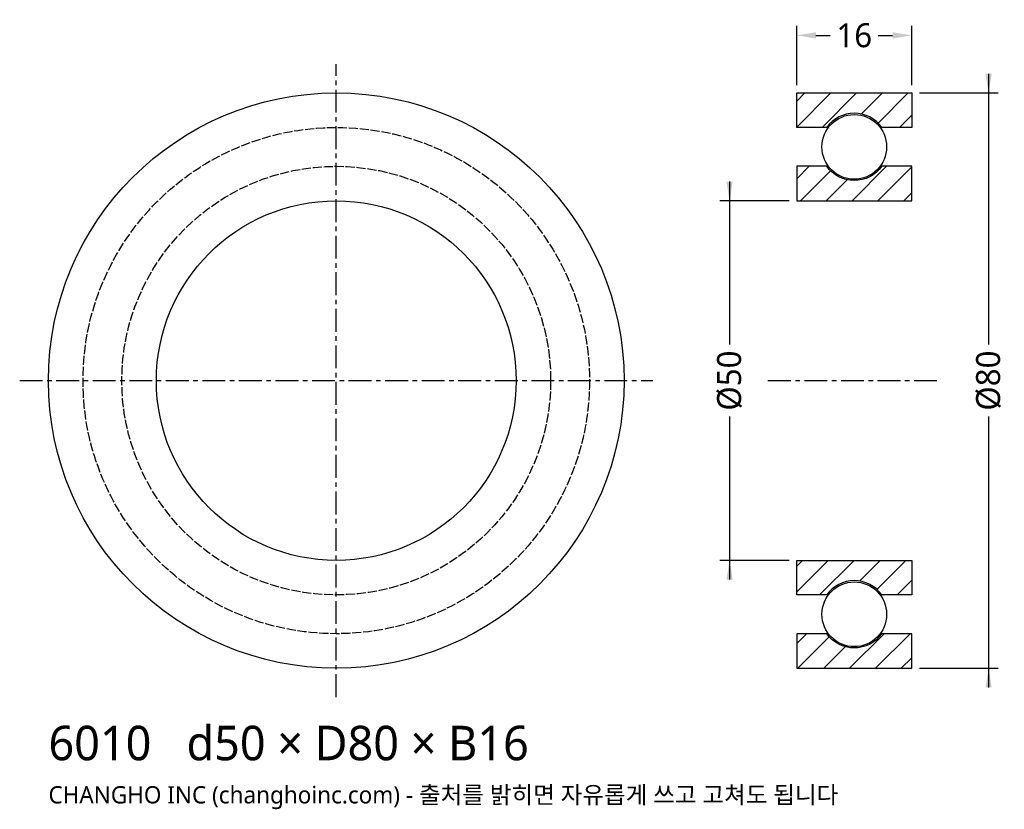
# Model space of a CAD drawing. Header units: millimetres. Extents: x -44 to 93, y -60 to 50.
import ezdxf

# ---------------------------------------------------------------- set-up
doc = ezdxf.new("R2010")
doc.units = ezdxf.units.MM
doc.linetypes.add('CENTER', pattern=[5.08, 3.175, -0.635, 0.635, -0.635])
doc.linetypes.add('DASHED', pattern=[1.524, 1.27, -0.254])
for name, color, linetype in [('문자', 7, 'CONTINUOUS'), ('숨은선', 3, 'DASHED'), ('외형선', 7, 'CONTINUOUS'), ('중심선', 1, 'CENTER'), ('치수', 4, 'CONTINUOUS'), ('해칭', 8, 'CONTINUOUS')]:
    doc.layers.add(name, color=color, linetype=linetype)
doc.styles.add('CH_KOR', font='malgun.ttf')
doc.dimstyles.new('CH_DIM', dxfattribs={"dimtxt": 2.5, "dimasz": 2, "dimexe": 1, "dimexo": 0.8, "dimgap": 0.8, "dimtad": 1, "dimdec": 0, "dimtxsty": 'CH_KOR', "dimcen": 2.5, "dimclrd": 4, "dimclre": 4, "dimclrt": 4, "dimazin": 3, "dimtfac": 1, "dimtmove": 0, "dimatfit": 3})

# ---------------------------------------------------------------- blocks, each defined once
blk = doc.blocks.new('_CLOSEDFILLED')
at = {"color": 0, "linetype": 'BYBLOCK'}
blk.add_solid([(-1, 0.164), (0, 0), (-1, -0.164)], dxfattribs=at)
blk = doc.blocks.new('*D1')
at = {"color": 4}
for p, q in [((90.67, 42.67), (90.67, 5)), ((81.07, 40), (92, 40)), ((90.67, -5), (90.67, -42.67)), ((81.07, -40), (92, -40))]:
    blk.add_line(p, q, dxfattribs=at)
at = {"layer": 'Defpoints'}
for p in [(80, 40), (90.67, 40), (80, -40)]:
    blk.add_point(p, dxfattribs=at)
at = {"layer": '치수', "color": 4, "xscale": 2.6666666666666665, "yscale": 2.6666666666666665}
for p, rotation in [((90.67, 40), 270), ((90.67, -40), 90)]:
    blk.add_blockref('_CLOSEDFILLED', p, dxfattribs=dict(at, rotation=rotation))
at = {"layer": '치수', "color": 4, "insert": (90.67, 0), "char_height": 3.333, "attachment_point": 5, "rotation": 90, "style": 'CH_KOR'}
blk.add_mtext('Ø80', dxfattribs=at)
blk = doc.blocks.new('*D2')
at = {"color": 4}
for p, q in [((54.67, 27.67), (54.67, 5)), ((62.93, 25), (53.33, 25)), ((54.67, -5), (54.67, -27.67)), ((62.93, -25), (53.33, -25))]:
    blk.add_line(p, q, dxfattribs=at)
at = {"layer": 'Defpoints'}
for p in [(54.67, 25), (64, 25), (64, -25)]:
    blk.add_point(p, dxfattribs=at)
at = {"layer": '치수', "color": 4, "xscale": 2.6666666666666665, "yscale": 2.6666666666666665}
for p, rotation in [((54.67, 25), 270), ((54.67, -25), 90)]:
    blk.add_blockref('_CLOSEDFILLED', p, dxfattribs=dict(at, rotation=rotation))
at = {"layer": '치수', "color": 4, "insert": (54.67, 0), "char_height": 3.333, "attachment_point": 5, "rotation": 90, "style": 'CH_KOR'}
blk.add_mtext('Ø50', dxfattribs=at)
blk = doc.blocks.new('*D3')
at = {"color": 4}
for p, q in [((64, 41.07), (64, 49.33)), ((80, 41.07), (80, 49.33)), ((66.67, 48), (68.67, 48)), ((75.33, 48), (77.33, 48))]:
    blk.add_line(p, q, dxfattribs=at)
at = {"layer": 'Defpoints'}
for p in [(64, 48), (64, 40), (80, 40)]:
    blk.add_point(p, dxfattribs=at)
at = {"layer": '치수', "color": 4, "xscale": 2.6666666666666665, "yscale": 2.6666666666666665, "rotation": 180}
blk.add_blockref('_CLOSEDFILLED', (64, 48), dxfattribs=at)
at = {"layer": '치수', "color": 4, "xscale": 2.6666666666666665, "yscale": 2.6666666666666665}
blk.add_blockref('_CLOSEDFILLED', (80, 48), dxfattribs=at)
at = {"layer": '치수', "color": 4, "insert": (72, 48), "char_height": 3.333, "attachment_point": 5, "style": 'CH_KOR'}
blk.add_mtext('16', dxfattribs=at)

msp = doc.modelspace()

# ---------------------------------------------------------------- hatches: boundary and pattern name
at = {"layer": '해칭'}
h = msp.add_hatch(dxfattribs=at)
h.set_pattern_fill('ANSI31', scale=0.8)
h.paths.add_polyline_path([(64, 40), (80, 40), (80, 35.2), (75.82, 35.2, 0.51797), (68.18, 35.2), (64, 35.2)])
h = msp.add_hatch(dxfattribs=at)
h.set_pattern_fill('ANSI31', scale=0.8)
h.paths.add_polyline_path([(64, 25), (80, 25), (80, 29.8), (75.82, 29.8, -0.51797), (68.18, 29.8), (64, 29.8)])
h = msp.add_hatch(dxfattribs=at)
h.set_pattern_fill('ANSI31', scale=0.8)
h.paths.add_polyline_path([(64, -25), (80, -25), (80, -29.8), (75.82, -29.8, 0.51797), (68.18, -29.8), (64, -29.8)])
h = msp.add_hatch(dxfattribs=at)
h.set_pattern_fill('ANSI31', scale=0.8)
h.paths.add_polyline_path([(64, -40), (80, -40), (80, -35.2), (75.82, -35.2, -0.51797), (68.18, -35.2), (64, -35.2)])

# ---------------------------------------------------------------- linework, layer by layer
at = {"layer": '숨은선'}
for radius in [35.2, 29.8]:
    msp.add_circle((0, 0), radius, dxfattribs=at)
at = {"layer": '외형선'}
for points in [[(64, 40), (80, 40), (80, 35.2), (75.82, 35.2, 0.51797), (68.18, 35.2), (64, 35.2)], [(64, 25), (80, 25), (80, 29.8), (75.82, 29.8, -0.51797), (68.18, 29.8), (64, 29.8)], [(64, -25), (80, -25), (80, -29.8), (75.82, -29.8, 0.51797), (68.18, -29.8), (64, -29.8)], [(64, -40), (80, -40), (80, -35.2), (75.82, -35.2, -0.51797), (68.18, -35.2), (64, -35.2)]]:
    msp.add_lwpolyline(points, format="xyb", close=True, dxfattribs=at)
for centre, radius in [((0, 0), 40), ((72, 32.5), 4.5), ((0, 0), 25), ((72, -32.5), 4.5)]:
    msp.add_circle(centre, radius, dxfattribs=at)
at = {"layer": '중심선'}
for p, q in [((0, -44), (0, 44)), ((-44, 0), (44, 0)), ((60, 0), (84, 0))]:
    msp.add_line(p, q, dxfattribs=at)

# ---------------------------------------------------------------- texts
at = {"layer": '문자', "style": 'CH_KOR'}
for s, height, p in [('6010   d50 × D80 × B16', 4.8, (-40, -52.8)), ('CHANGHO INC (changhoinc.com) - 출처를 밝히면 자유롭게 쓰고 고쳐도 됩니다', 2.4, (-40, -58.8))]:
    msp.add_text(s, height=height, dxfattribs=at).set_placement(p)

# ---------------------------------------------------------------- dimensions: what is measured, and where the dimension line sits
at = {"layer": '치수'}
dim = msp.add_linear_dim(base=(64, 48), p1=(64, 40), p2=(80, 40), dimstyle='CH_DIM', override={"dimscale": 1.333333}, dxfattribs=at)
dim.commit()
dim.dimension.update_dxf_attribs({"geometry": '*D3', "text_midpoint": (72, 48)})
for base, p1, p2, text, picture, middle in [((90.67, 40), (80, 40), (80, -40), 'Ø80', '*D1', (90.67, 0)), ((54.67, 25), (64, 25), (64, -25), 'Ø50', '*D2', (54.67, 0))]:
    dim = msp.add_linear_dim(base=base, p1=p1, p2=p2, angle=90, text=text, dimstyle='CH_DIM', override={"dimscale": 1.333333}, dxfattribs=at)
    dim.commit()
    dim.dimension.update_dxf_attribs({"geometry": picture, "text_midpoint": middle})

doc.saveas('drawing.dxf')
